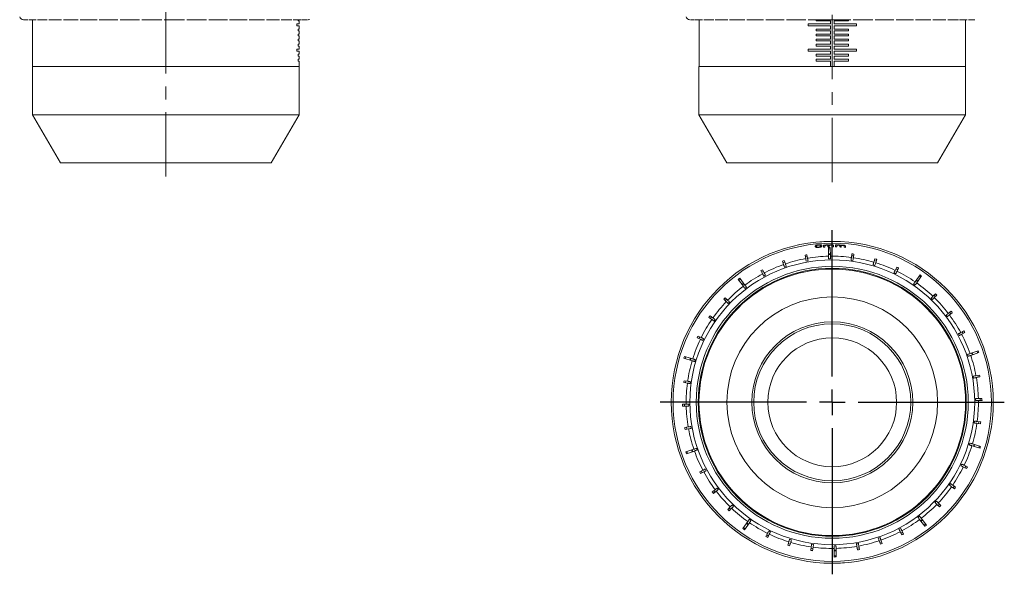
# Model space of a CAD drawing. Header units: inches. Extents: x 0.2 to 15.1, y 0.4 to 10.7.
# Tile 1 of 10: x 2.2 to 9.8, y 0.4 to 4.7. Entities that reach past the tile are written whole.
import ezdxf

# ---------------------------------------------------------------- set-up
doc = ezdxf.new("R2010")
doc.units = ezdxf.units.IN
doc.header["$MEASUREMENT"] = 0
doc.linetypes.add('CENTERX2', pattern=[0.8, 0.5, -0.1, 0.1, -0.1])
doc.layers.add('FORMAT', color=7, linetype='Continuous')

# ---------------------------------------------------------------- blocks, each defined once
blk = doc.blocks.new('SW_CENTERMARKSYMBOL_1')
at = {"layer": 'FORMAT', "color": 0}
for p, q in [((0, 0.2), (0, 1.336)), ((0, 0), (0, 0.1)), ((-0.2, 0), (-1.336, 0)), ((0, 0), (-0.1, 0)), ((0, 0), (0, -0.1)), ((0, 0), (0.1, 0)), ((0.2, 0), (1.336, 0)), ((0, -0.2), (0, -1.336))]:
    blk.add_line(p, q, dxfattribs=at)

msp = doc.modelspace()

# ---------------------------------------------------------------- linework, layer by layer
at = {"color": 7, "linetype": 'Continuous', "lineweight": 15}
for p, q in [((2.2232, 4.6707), (2.2535, 4.6707)), ((2.2619, 4.6707), (2.3175, 4.6707)), ((2.2904, 4.6707), (2.2904, 4.308)), ((2.3268, 4.6707), (2.4038, 4.6707)), ((2.416, 4.6707), (2.5148, 4.6707)), ((2.5291, 4.6707), (2.6445, 4.6707)), ((2.6597, 4.6707), (2.7911, 4.6707)), ((2.8081, 4.6707), (2.9517, 4.6707)), ((2.969, 4.6707), (3.1204, 4.6707)), ((3.1383, 4.6707), (3.2945, 4.6707)), ((3.3127, 4.6707), (3.4692, 4.6707)), ((3.4874, 4.6707), (3.6405, 4.6707)), ((3.6582, 4.6707), (3.8034, 4.6707)), ((3.8201, 4.6707), (3.9552, 4.6707)), ((3.9712, 4.6707), (4.0914, 4.6707)), ((4.1054, 4.6707), (4.2072, 4.6707)), ((4.2205, 4.6707), (4.3038, 4.6707)), ((4.3144, 4.6707), (4.3744, 4.6707)), ((4.3518, 4.6613), (4.3518, 4.6707)), ((4.3816, 4.6707), (4.4204, 4.6707)), ((4.4258, 4.6707), (4.4308, 4.6707)), ((4.4308, 4.6707), (4.431, 4.6707)), ((7.394, 4.6707), (7.394, 4.6707)), ((7.398, 4.6707), (7.4294, 4.6707)), ((7.4365, 4.6707), (7.4916, 4.6707)), ((7.4656, 4.6707), (7.4656, 4.308)), ((7.5024, 4.6707), (7.5801, 4.6707)), ((7.5915, 4.6707), (7.6893, 4.6707)), ((7.7033, 4.6707), (7.82, 4.6707)), ((7.8357, 4.6707), (7.9666, 4.6707)), ((7.9831, 4.6707), (8.1264, 4.6707)), ((8.144, 4.6707), (8.2959, 4.6707)), ((8.3138, 4.6707), (8.479, 4.6707)), ((8.3751, 4.6613), (8.3751, 4.6707)), ((8.479, 4.6707), (8.6445, 4.6707)), ((8.6251, 4.6707), (8.6251, 4.6613)), ((8.6626, 4.6707), (8.8156, 4.6707)), ((8.8332, 4.6707), (8.9784, 4.6707)), ((8.9958, 4.6707), (9.1307, 4.6707)), ((9.1465, 4.6707), (9.2663, 4.6707)), ((9.28, 4.6707), (9.3832, 4.6707)), ((9.3963, 4.6707), (9.4791, 4.6707)), ((9.4893, 4.6707), (9.5487, 4.6707)), ((9.5346, 4.308), (9.5346, 4.6707)), ((9.558, 4.6707), (9.5956, 4.6707)), ((9.6004, 4.6707), (9.6063, 4.6707)), ((4.3423, 4.6373), (4.3593, 4.6373)), ((4.3423, 4.6223), (4.3423, 4.6373)), ((4.3593, 4.6223), (4.3423, 4.6223)), ((4.3593, 4.6613), (4.3518, 4.6613)), ((4.3518, 4.5983), (4.3593, 4.5983)), ((4.3518, 4.5833), (4.3518, 4.5983)), ((4.3593, 4.6373), (4.3593, 4.6613)), ((4.3593, 4.5983), (4.3593, 4.6223)), ((8.3126, 4.6373), (8.4851, 4.6373)), ((8.3126, 4.6223), (8.3126, 4.6373)), ((8.4851, 4.6223), (8.3126, 4.6223)), ((8.4851, 4.6613), (8.3751, 4.6613)), ((8.3751, 4.5833), (8.3751, 4.5983)), ((8.3751, 4.5983), (8.4851, 4.5983)), ((8.4851, 4.6373), (8.4851, 4.6613)), ((8.4851, 4.5983), (8.4851, 4.6223)), ((8.5151, 4.6613), (8.5151, 4.6373)), ((8.6251, 4.6613), (8.5151, 4.6613)), ((8.5151, 4.6373), (8.6876, 4.6373)), ((8.5151, 4.6223), (8.5151, 4.5983)), ((8.6876, 4.6223), (8.5151, 4.6223)), ((8.5151, 4.5983), (8.6251, 4.5983)), ((8.6251, 4.5983), (8.6251, 4.5833)), ((8.6876, 4.6373), (8.6876, 4.6223)), ((4.3593, 4.5833), (4.3518, 4.5833)), ((4.3518, 4.5593), (4.3593, 4.5593)), ((4.3518, 4.5443), (4.3518, 4.5593)), ((4.3593, 4.5443), (4.3518, 4.5443)), ((4.3518, 4.5203), (4.3593, 4.5203)), ((4.3518, 4.5053), (4.3518, 4.5203)), ((4.3593, 4.5593), (4.3593, 4.5833)), ((4.3593, 4.5203), (4.3593, 4.5443)), ((8.4851, 4.5833), (8.3751, 4.5833)), ((8.3751, 4.5443), (8.3751, 4.5593)), ((8.3751, 4.5593), (8.4851, 4.5593)), ((8.4851, 4.5443), (8.3751, 4.5443)), ((8.3751, 4.5203), (8.4851, 4.5203)), ((8.3751, 4.5053), (8.3751, 4.5203)), ((8.4851, 4.5593), (8.4851, 4.5833)), ((8.4851, 4.5203), (8.4851, 4.5443)), ((8.6251, 4.5833), (8.5151, 4.5833)), ((8.5151, 4.5833), (8.5151, 4.5593)), ((8.5151, 4.5593), (8.6251, 4.5593)), ((8.5151, 4.5443), (8.5151, 4.5203)), ((8.6251, 4.5443), (8.5151, 4.5443)), ((8.5151, 4.5203), (8.6251, 4.5203)), ((8.6251, 4.5593), (8.6251, 4.5443)), ((8.6251, 4.5203), (8.6251, 4.5053)), ((4.3423, 4.4423), (4.3593, 4.4423)), ((4.3423, 4.4273), (4.3423, 4.4423)), ((4.3593, 4.5053), (4.3518, 4.5053)), ((4.3518, 4.4813), (4.3593, 4.4813)), ((4.3518, 4.4663), (4.3518, 4.4813)), ((4.3593, 4.4663), (4.3518, 4.4663)), ((4.3593, 4.4813), (4.3593, 4.5053)), ((4.3593, 4.4423), (4.3593, 4.4663)), ((8.3126, 4.4423), (8.4851, 4.4423)), ((8.3126, 4.4273), (8.3126, 4.4423)), ((8.4851, 4.5053), (8.3751, 4.5053)), ((8.3751, 4.4813), (8.4851, 4.4813)), ((8.3751, 4.4663), (8.3751, 4.4813)), ((8.4851, 4.4663), (8.3751, 4.4663)), ((8.4851, 4.4813), (8.4851, 4.5053)), ((8.4851, 4.4423), (8.4851, 4.4663)), ((8.5151, 4.5053), (8.5151, 4.4813)), ((8.6251, 4.5053), (8.5151, 4.5053)), ((8.5151, 4.4813), (8.6251, 4.4813)), ((8.5151, 4.4663), (8.5151, 4.4423)), ((8.6251, 4.4663), (8.5151, 4.4663)), ((8.5151, 4.4423), (8.6876, 4.4423)), ((8.6251, 4.4813), (8.6251, 4.4663)), ((8.6876, 4.4423), (8.6876, 4.4273)), ((4.3593, 4.4273), (4.3423, 4.4273)), ((4.3518, 4.4033), (4.3593, 4.4033)), ((4.3518, 4.3883), (4.3518, 4.4033)), ((4.3593, 4.3883), (4.3518, 4.3883)), ((4.3518, 4.3643), (4.3593, 4.3643)), ((4.3518, 4.3493), (4.3518, 4.3643)), ((4.3593, 4.4033), (4.3593, 4.4273)), ((4.3593, 4.3643), (4.3593, 4.3883)), ((8.4851, 4.4273), (8.3126, 4.4273)), ((8.3751, 4.4033), (8.4851, 4.4033)), ((8.3751, 4.3883), (8.3751, 4.4033)), ((8.4851, 4.3883), (8.3751, 4.3883)), ((8.3751, 4.3643), (8.4851, 4.3643)), ((8.3751, 4.3493), (8.3751, 4.3643)), ((8.4851, 4.4033), (8.4851, 4.4273)), ((8.4851, 4.3643), (8.4851, 4.3883)), ((8.6876, 4.4273), (8.5151, 4.4273)), ((8.5151, 4.4273), (8.5151, 4.4033)), ((8.5151, 4.4033), (8.6251, 4.4033)), ((8.5151, 4.3883), (8.5151, 4.3643)), ((8.6251, 4.3883), (8.5151, 4.3883)), ((8.5151, 4.3643), (8.6251, 4.3643)), ((8.6251, 4.4033), (8.6251, 4.3883)), ((8.6251, 4.3643), (8.6251, 4.3493)), ((2.2899, 4.308), (2.2899, 3.933)), ((2.2899, 4.308), (4.3599, 4.308)), ((4.3593, 4.3493), (4.3518, 4.3493)), ((4.3593, 4.308), (4.3593, 4.3493)), ((4.3599, 3.933), (4.3599, 4.308)), ((7.4651, 4.308), (7.4651, 3.933)), ((7.4651, 4.308), (9.5351, 4.308)), ((8.4851, 4.3493), (8.3751, 4.3493)), ((8.4851, 4.308), (8.4851, 4.3493)), ((8.5151, 4.3493), (8.5151, 4.308)), ((8.6251, 4.3493), (8.5151, 4.3493)), ((9.5351, 3.933), (9.5351, 4.308)), ((2.2899, 3.933), (2.5064, 3.558)), ((2.2899, 3.933), (4.3599, 3.933)), ((4.1434, 3.558), (4.3599, 3.933)), ((7.4651, 3.933), (7.6816, 3.558)), ((7.4651, 3.933), (9.5351, 3.933)), ((9.3186, 3.558), (9.5351, 3.933)), ((4.1434, 3.558), (2.5064, 3.558)), ((9.3186, 3.558), (7.6816, 3.558)), ((8.3786, 2.9019), (8.3784, 2.911)), ((8.3936, 2.9205), (8.3936, 2.9229)), ((8.4196, 2.945), (8.4058, 2.9457)), ((8.4094, 2.9044), (8.4092, 2.9136)), ((8.4318, 2.9199), (8.4321, 2.9047)), ((8.4421, 2.918), (8.4421, 2.9204)), ((8.4422, 2.9131), (8.4421, 2.918)), ((8.4422, 2.9131), (8.4422, 2.913)), ((8.4424, 2.9052), (8.4422, 2.913)), ((8.4588, 2.9188), (8.4588, 2.9213)), ((8.4658, 2.9158), (8.466, 2.9061)), ((8.4746, 2.9063), (8.4744, 2.9189)), ((8.4761, 2.915), (8.4762, 2.9064)), ((8.4921, 2.9195), (8.4921, 2.922)), ((8.4997, 2.916), (8.4999, 2.9066)), ((8.5101, 2.9066), (8.5099, 2.9169)), ((8.5242, 2.9216), (8.5245, 2.9064)), ((8.5346, 2.919), (8.5345, 2.9214)), ((8.5347, 2.914), (8.5346, 2.919)), ((8.5347, 2.914), (8.5347, 2.9139)), ((8.5348, 2.9062), (8.5347, 2.9139)), ((8.5513, 2.9186), (8.5513, 2.9211)), ((8.5583, 2.9151), (8.5585, 2.9054)), ((8.5671, 2.905), (8.5669, 2.9176)), ((8.5687, 2.9049), (8.5686, 2.9135)), ((8.5847, 2.9169), (8.5846, 2.9194)), ((8.5922, 2.9128), (8.5924, 2.9034)), ((8.6027, 2.9027), (8.6025, 2.9131)), ((8.2938, 2.8154), (8.2889, 2.8428)), ((8.3062, 2.8312), (8.2915, 2.8286)), ((8.3037, 2.8454), (8.3086, 2.8181)), ((8.394, 2.9018), (8.394, 2.9042)), ((8.4709, 2.834), (8.4697, 2.9006)), ((8.4848, 2.8912), (8.4699, 2.8909)), ((8.4856, 2.8524), (8.4706, 2.8521)), ((8.4857, 2.8476), (8.4707, 2.8473)), ((8.4847, 2.9009), (8.4859, 2.8342)), ((8.6488, 2.8246), (8.6526, 2.8521)), ((8.6655, 2.8357), (8.6506, 2.8378)), ((8.6675, 2.85), (8.6637, 2.8225)), ((8.1217, 2.7694), (8.1126, 2.7957)), ((8.1315, 2.7869), (8.1174, 2.782)), ((8.1268, 2.8006), (8.1359, 2.7743)), ((8.1286, 2.7494), (8.1428, 2.7543)), ((8.2975, 2.7946), (8.3123, 2.7972)), ((8.4713, 2.8128), (8.4863, 2.8131)), ((8.6459, 2.8036), (8.6608, 2.8015)), ((8.8169, 2.7672), (8.8312, 2.7628)), ((8.823, 2.7874), (8.8311, 2.814)), ((8.8413, 2.7958), (8.8269, 2.8002)), ((8.8455, 2.8097), (8.8374, 2.7831)), ((7.959, 2.697), (7.9459, 2.7216)), ((7.9659, 2.7159), (7.9527, 2.7088)), ((7.9591, 2.7286), (7.9722, 2.7041)), ((7.9689, 2.6783), (7.9822, 2.6854)), ((8.4851, 2.7337), (8.5151, 2.7337)), ((8.4851, 2.7336), (8.4851, 2.7337)), ((8.5151, 2.7337), (8.5151, 2.7336)), ((8.98, 2.7045), (8.9935, 2.6979)), ((8.9893, 2.7235), (9.0014, 2.7485)), ((9.0086, 2.729), (8.9951, 2.7355)), ((9.0149, 2.742), (9.0028, 2.717)), ((9.1435, 2.6344), (9.1816, 2.689)), ((9.1939, 2.6805), (9.1558, 2.6258)), ((9.1884, 2.6726), (9.1761, 2.6811)), ((7.8095, 2.6001), (7.7694, 2.6532)), ((7.7871, 2.6546), (7.7752, 2.6455)), ((7.7813, 2.6623), (7.8215, 2.6091)), ((7.8105, 2.6236), (7.7986, 2.6146)), ((7.8135, 2.6198), (7.8015, 2.6107)), ((9.1314, 2.617), (9.1437, 2.6084)), ((9.1634, 2.6368), (9.1511, 2.6453)), ((9.1662, 2.6407), (9.1539, 2.6493)), ((7.8223, 2.5832), (7.8343, 2.5922)), ((9.2819, 2.5222), (9.3011, 2.5423)), ((9.3019, 2.5214), (9.2911, 2.5318)), ((9.312, 2.5319), (9.2927, 2.5118)), ((7.6771, 2.481), (7.6571, 2.5002)), ((7.6675, 2.5111), (7.6875, 2.4918)), ((7.6779, 2.501), (7.6675, 2.4902)), ((7.6924, 2.4663), (7.7028, 2.4771)), ((9.2672, 2.507), (9.278, 2.4966)), ((7.5507, 2.3708), (7.5735, 2.3549)), ((9.3841, 2.377), (9.3931, 2.3651)), ((9.401, 2.3898), (9.4232, 2.4066)), ((9.4322, 2.3946), (9.41, 2.3779)), ((9.4207, 2.3859), (9.4116, 2.3979)), ((7.5649, 2.3426), (7.5422, 2.3585)), ((7.5626, 2.3625), (7.554, 2.3502)), ((7.5823, 2.3305), (7.5909, 2.3428)), ((9.4792, 2.2304), (9.4863, 2.2172)), ((9.4979, 2.2404), (9.5225, 2.2535)), ((9.5295, 2.2402), (9.505, 2.2272)), ((9.5168, 2.2334), (9.5097, 2.2467)), ((7.4758, 2.1884), (7.4508, 2.2005)), ((7.4574, 2.214), (7.4824, 2.2019)), ((7.4704, 2.2077), (7.4638, 2.1942)), ((7.4949, 2.1791), (7.5014, 2.1926)), ((9.5503, 2.0707), (9.5552, 2.0565)), ((9.5703, 2.0776), (9.6333, 2.0994)), ((9.6382, 2.0853), (9.5752, 2.0635)), ((9.5878, 2.0678), (9.5829, 2.082)), ((9.5924, 2.0694), (9.5875, 2.0836)), ((9.6291, 2.0821), (9.6242, 2.0963)), ((7.4119, 2.0221), (7.3482, 2.0415)), ((7.3525, 2.0558), (7.4163, 2.0365)), ((7.3617, 2.053), (7.3574, 2.0387)), ((7.3989, 2.0418), (7.3945, 2.0274)), ((7.4035, 2.0404), (7.3992, 2.026)), ((7.4322, 2.016), (7.4365, 2.0303)), ((7.3748, 1.8479), (7.3473, 1.8517)), ((7.3493, 1.8666), (7.3769, 1.8628)), ((7.3636, 1.8646), (7.3616, 1.8497)), ((7.3958, 1.845), (7.3978, 1.8599)), ((9.5955, 1.9018), (9.5981, 1.8871)), ((9.6163, 1.9056), (9.6437, 1.9104)), ((9.6463, 1.8957), (9.619, 1.8908)), ((9.6321, 1.8931), (9.6295, 1.9079)), ((7.3373, 1.6845), (7.3651, 1.685)), ((7.3518, 1.6848), (7.3521, 1.6698)), ((7.3866, 1.6704), (7.3863, 1.6854)), ((9.6137, 1.728), (9.614, 1.713)), ((9.6349, 1.7284), (9.6627, 1.7289)), ((9.6629, 1.7139), (9.6351, 1.7134)), ((9.6485, 1.7137), (9.6482, 1.7287)), ((7.3654, 1.67), (7.3376, 1.6695)), ((9.6045, 1.5535), (9.6024, 1.5386)), ((9.6509, 1.5319), (9.6234, 1.5357)), ((9.6255, 1.5505), (9.653, 1.5467)), ((9.6366, 1.5338), (9.6387, 1.5487)), ((7.3539, 1.5028), (7.3813, 1.5077)), ((7.3839, 1.4929), (7.3566, 1.488)), ((7.3682, 1.5053), (7.3708, 1.4906)), ((7.4048, 1.4966), (7.4022, 1.5114)), ((9.5681, 1.3825), (9.5637, 1.3681)), ((7.3621, 1.3132), (7.425, 1.335)), ((7.4299, 1.3208), (7.367, 1.299)), ((7.3712, 1.3163), (7.3761, 1.3022)), ((7.4079, 1.329), (7.4128, 1.3149)), ((7.4124, 1.3306), (7.4173, 1.3165)), ((7.45, 1.3277), (7.4451, 1.3419)), ((9.6477, 1.3426), (9.584, 1.362)), ((9.5883, 1.3763), (9.6521, 1.357)), ((9.5967, 1.3581), (9.6011, 1.3725)), ((9.6014, 1.3567), (9.6057, 1.371)), ((9.6385, 1.3454), (9.6429, 1.3598)), ((7.4707, 1.1582), (7.4953, 1.1713)), ((7.5023, 1.1581), (7.4778, 1.145)), ((7.4835, 1.165), (7.4906, 1.1518)), ((7.521, 1.168), (7.5139, 1.1813)), ((9.5054, 1.2193), (9.4988, 1.2058)), ((9.5429, 1.1844), (9.5179, 1.1966)), ((9.5244, 1.2101), (9.5494, 1.1979)), ((9.5299, 1.1908), (9.5364, 1.2042)), ((7.568, 1.0038), (7.5902, 1.0206)), ((7.5993, 1.0086), (7.5771, 0.9919)), ((7.5796, 1.0126), (7.5886, 1.0006)), ((7.6162, 1.0214), (7.6071, 1.0334)), ((9.4179, 1.068), (9.4093, 1.0557)), ((9.4495, 1.0276), (9.4267, 1.0436)), ((9.4353, 1.0559), (9.4581, 1.0399)), ((9.4377, 1.0359), (9.4462, 1.0482)), ((9.3079, 0.9322), (9.2975, 0.9214)), ((7.6883, 0.8666), (7.7076, 0.8866)), ((7.6983, 0.877), (7.7091, 0.8666)), ((7.7184, 0.8762), (7.6991, 0.8562)), ((7.7331, 0.8915), (7.7223, 0.9019)), ((9.3328, 0.8874), (9.3127, 0.9067)), ((9.3223, 0.8974), (9.3327, 0.9082)), ((9.3231, 0.9175), (9.3432, 0.8982)), ((7.8063, 0.718), (7.8445, 0.7726)), ((7.8689, 0.7814), (7.8566, 0.79)), ((9.1779, 0.8153), (9.166, 0.8062)), ((9.2189, 0.7362), (9.1788, 0.7893)), ((9.1868, 0.7787), (9.1988, 0.7877)), ((9.1897, 0.7748), (9.2017, 0.7839)), ((9.1907, 0.7984), (9.2309, 0.7452)), ((7.8118, 0.7259), (7.8241, 0.7173)), ((7.8568, 0.764), (7.8186, 0.7094)), ((7.8341, 0.7577), (7.8464, 0.7492)), ((7.8368, 0.7617), (7.8491, 0.7531)), ((8.0202, 0.694), (8.0067, 0.7005)), ((9.0313, 0.7201), (9.0181, 0.713)), ((9.0411, 0.6698), (9.0281, 0.6944)), ((9.0343, 0.6826), (9.0476, 0.6897)), ((9.0413, 0.7014), (9.0544, 0.6769)), ((9.2131, 0.7439), (9.2251, 0.7529)), ((7.9853, 0.6565), (7.9975, 0.6815)), ((7.9917, 0.6695), (8.0051, 0.6629)), ((8.011, 0.6749), (7.9988, 0.6499)), ((8.1548, 0.5888), (8.1629, 0.6154)), ((8.1834, 0.6313), (8.169, 0.6356)), ((8.8716, 0.6491), (8.8574, 0.6442)), ((8.8735, 0.5979), (8.8644, 0.6241)), ((8.8687, 0.6115), (8.8829, 0.6164)), ((8.8785, 0.629), (8.8876, 0.6028)), ((8.159, 0.6026), (8.1734, 0.5983)), ((8.1772, 0.611), (8.1691, 0.5844)), ((8.3328, 0.5484), (8.3366, 0.576)), ((8.3347, 0.5627), (8.3496, 0.5607)), ((8.3544, 0.5949), (8.3395, 0.5969)), ((8.3514, 0.5739), (8.3476, 0.5464)), ((8.5289, 0.5857), (8.5139, 0.5854)), ((8.5156, 0.4976), (8.5143, 0.5642)), ((8.5146, 0.5509), (8.5296, 0.5512)), ((8.5147, 0.546), (8.5297, 0.5463)), ((8.5293, 0.5645), (8.5306, 0.4979)), ((8.7027, 0.6039), (8.688, 0.6013)), ((8.6966, 0.553), (8.6917, 0.5804)), ((8.694, 0.5673), (8.7088, 0.5699)), ((8.7065, 0.583), (8.7113, 0.5557)), ((8.5154, 0.5072), (8.5304, 0.5075)), ((8.5806, 0.4534), (8.5945, 0.4528))]:
    msp.add_line(p, q, dxfattribs=at)
at = {"color": 7, "linetype": 'Continuous', "lineweight": 15, "flags": 128}
msp.add_lwpolyline([(4.431, 4.6707), (4.4359, 4.6711), (4.4407, 4.6723)], dxfattribs=at)
at = {"color": 7, "linetype": 'Continuous', "lineweight": 15}
for radius in [1.25, 1.236, 1.1061, 1.056, 1.041, 1.035, 0.8185, 0.625, 0.61, 0.5]:
    msp.add_circle((8.5001, 1.6992), radius, dxfattribs=at)
for centre, radius, start, end in [((2.2188, 4.7007), 0.03, 195, 270), ((7.394, 4.7007), 0.03, 195, 270), ((8.5001, 1.6992), 1.1351, 91.47325, 99.71611), ((8.5001, 1.6992), 1.1351, 82.47325, 90.71611), ((8.5001, 1.6992), 1.1351, 109.47325, 117.71611), ((8.5001, 1.6992), 1.1351, 100.47325, 108.71611), ((8.5001, 1.6992), 1.1351, 73.47325, 81.71611), ((8.5001, 1.6992), 1.1351, 64.47325, 72.71611), ((8.5001, 1.6992), 1.1351, 118.47325, 126.71611), ((8.5001, 1.6992), 1.1351, 55.47325, 63.71611), ((8.5001, 1.6992), 1.1351, 127.47325, 135.71611), ((8.5001, 1.6992), 1.1351, 46.47325, 54.71611), ((8.5001, 1.6992), 1.1351, 136.47325, 144.71611), ((8.5001, 1.6992), 1.1351, 37.47325, 45.71611), ((8.5001, 1.6992), 1.1351, 28.47325, 36.71611), ((8.5001, 1.6992), 1.1351, 145.47325, 153.71611), ((8.5001, 1.6992), 1.1351, 19.47325, 27.71611), ((8.5001, 1.6992), 1.1351, 154.47325, 162.71611), ((8.5001, 1.6992), 1.1351, 163.47325, 171.71611), ((8.5001, 1.6992), 1.1351, 10.47325, 18.71611), ((8.5001, 1.6992), 1.1351, 172.47325, 180.71611), ((8.5001, 1.6992), 1.1351, 1.47325, 9.71611), ((8.5001, 1.6992), 1.1351, 352.47325, 0.71611), ((8.5001, 1.6992), 1.1351, 181.47325, 189.71611), ((8.5001, 1.6992), 1.1351, 343.47325, 351.71611), ((8.5001, 1.6992), 1.1351, 190.47325, 198.71611), ((8.5001, 1.6992), 1.1351, 199.47325, 207.71611), ((8.5001, 1.6992), 1.1351, 334.47325, 342.71611), ((8.5001, 1.6992), 1.1351, 208.47325, 216.71611), ((8.5001, 1.6992), 1.1351, 325.47325, 333.71611), ((8.5001, 1.6992), 1.1351, 217.47325, 225.71611), ((8.5001, 1.6992), 1.1351, 316.47325, 324.71611), ((8.5001, 1.6992), 1.1351, 226.47325, 234.71611), ((8.5001, 1.6992), 1.1351, 307.47325, 315.71611), ((8.5001, 1.6992), 1.1351, 298.47325, 306.71611), ((8.5001, 1.6992), 1.1351, 235.47325, 243.71611), ((8.5001, 1.6992), 1.1351, 289.47325, 297.71611), ((8.5001, 1.6992), 1.1351, 244.47325, 252.71611), ((8.5001, 1.6992), 1.1351, 280.47325, 288.71611), ((8.5001, 1.6992), 1.1351, 253.47325, 261.71611), ((8.5001, 1.6992), 1.1351, 262.47325, 270.71611), ((8.5001, 1.6992), 1.1351, 271.47325, 279.71611)]:
    msp.add_arc(centre, radius, start, end, dxfattribs=at)
for centre, major_axis, start_param, end_param in [((8.5019, 1.6047), (-0.0252, 1.3168), 0.02643, 0.034254), ((8.5019, 1.6059), (-0.0249, 1.3005), 0.000629, 0.008547), ((8.5019, 1.6059), (-0.0249, 1.3005), 6.257681, 6.265601), ((8.5019, 1.6047), (-0.0252, 1.3168), 6.239218, 6.247044), ((8.5019, 1.6059), (-0.0249, 1.3005), 6.238665, 6.24659), ((8.5159, 1.6107), (-0.2196, 1.2335), 6.277183, 6.289187), ((8.5019, 1.6059), (-0.0249, 1.3005), 0.026762, 0.034684), ((8.5019, 1.6063), (-0.0247, 1.2945), 6.277377, 6.288993), ((8.5019, 1.6059), (-0.0249, 1.3005), 6.212491, 6.220427), ((8.5019, 1.6059), (-0.0249, 1.3005), 6.186268, 6.194221), ((8.4878, 1.6101), (0.1723, 1.241), 6.277183, 6.289187), ((8.5296, 1.6142), (-0.4098, 1.1839), 6.277183, 6.289187), ((8.474, 1.6132), (0.3643, 1.1987), 6.277183, 6.289187), ((8.5425, 1.6199), (-0.59, 1.1052), 6.277183, 6.289187), ((8.4608, 1.6183), (0.5474, 1.127), 6.277183, 6.289187), ((8.4469, 1.623), (0.7408, 1.0618), 6.277377, 6.288993), ((8.5562, 1.6251), (-0.7809, 1.0327), 6.277377, 6.288993), ((8.4377, 1.6344), (0.8688, 0.9027), 6.277183, 6.289187), ((8.5649, 1.6368), (0.9027, -0.8688), 3.135591, 3.147594), ((8.5739, 1.6478), (1.0275, -0.7169), 3.135591, 3.147594), ((8.4284, 1.645), (0.9993, 0.7556), 6.277183, 6.289187), ((8.4208, 1.6569), (1.1052, 0.59), 6.277183, 6.289187), ((8.581, 1.6599), (1.127, -0.5474), 3.135591, 3.147594), ((8.4123, 1.6688), (1.2235, 0.4235), 6.277377, 6.288993), ((8.5891, 1.6722), (1.2387, -0.3765), 3.135785, 3.147401), ((8.5892, 1.6869), (1.241, -0.1723), 3.135591, 3.147594), ((8.4116, 1.6835), (1.2335, 0.2196), 6.277183, 6.289187), ((8.5901, 1.7009), (1.2526, 0.0239), 3.135591, 3.147594), ((8.4102, 1.6975), (1.2526, 0.0239), 6.277183, 6.289187), ((8.411, 1.7116), (1.241, -0.1723), 6.277183, 6.289187), ((8.5887, 1.715), (1.2335, 0.2196), 3.135591, 3.147594), ((8.588, 1.7296), (1.2235, 0.4235), 3.135785, 3.147401), ((8.4112, 1.7263), (1.2387, -0.3765), 6.277377, 6.288993), ((8.5795, 1.7416), (1.1052, 0.59), 3.135591, 3.147594), ((8.4192, 1.7385), (1.127, -0.5474), 6.277183, 6.289187), ((8.5719, 1.7535), (0.9993, 0.7556), 3.135591, 3.147594), ((8.4264, 1.7507), (1.0275, -0.7169), 6.277183, 6.289187), ((8.5625, 1.764), (0.8688, 0.9027), 3.135591, 3.147594), ((8.4353, 1.7616), (0.9027, -0.8688), 6.277183, 6.289187), ((8.5533, 1.7755), (0.7408, 1.0618), 3.135785, 3.147401), ((8.4441, 1.7734), (-0.7809, 1.0327), 3.135785, 3.147401), ((8.5394, 1.7801), (0.5474, 1.127), 3.135591, 3.147594), ((8.4578, 1.7786), (-0.59, 1.1052), 3.135591, 3.147594), ((8.5263, 1.7853), (0.3643, 1.1987), 3.135591, 3.147594), ((8.5125, 1.7883), (0.1723, 1.241), 3.135591, 3.147594), ((8.4844, 1.7878), (-0.2196, 1.2335), 3.135591, 3.147594), ((8.4707, 1.7842), (-0.4098, 1.1839), 3.135591, 3.147594), ((8.4983, 1.7922), (-0.0247, 1.2945), 3.135785, 3.147401)]:
    msp.add_ellipse(centre, major_axis=major_axis, ratio=0.997419, start_param=start_param, end_param=end_param, dxfattribs=at)
for points, knots in [([(8.3936, 2.9229), (8.3902, 2.9225), (8.3845, 2.9219), (8.3778, 2.9201), (8.3727, 2.9179), (8.3686, 2.9144), (8.3683, 2.9117), (8.3682, 2.91)], [0, 0, 0, 0, 0.1872575, 0.3117892, 0.4361473, 0.6479879, 1, 1, 1, 1]), ([(8.3682, 2.91), (8.3682, 2.9092), (8.3684, 2.9078), (8.3698, 2.9052), (8.3723, 2.9033), (8.3755, 2.9024), (8.3761, 2.9022)], [0, 0, 0, 0, 0.251287, 0.502897, 0.906404, 1, 1, 1, 1]), ([(8.3784, 2.911), (8.3784, 2.9116), (8.3785, 2.9127), (8.3792, 2.9149), (8.3803, 2.9167), (8.3825, 2.9179), (8.3829, 2.9181)], [0, 0, 0, 0, 0.251312, 0.502805, 0.910506, 1, 1, 1, 1]), ([(8.394, 2.9042), (8.3925, 2.9042), (8.3894, 2.904), (8.3853, 2.9043), (8.3815, 2.9051), (8.3787, 2.9074), (8.3785, 2.9095), (8.3784, 2.911)], [0, 0, 0, 0, 0.115172, 0.231266, 0.371208, 0.548873, 1, 1, 1, 1]), ([(8.3829, 2.9181), (8.3836, 2.9184), (8.3852, 2.9191), (8.3886, 2.9199), (8.3916, 2.9203), (8.3933, 2.9205), (8.3935, 2.9205)], [0, 0, 0, 0, 0.251748, 0.603808, 0.939974, 1, 1, 1, 1]), ([(8.3935, 2.9205), (8.3951, 2.9206), (8.3982, 2.9208), (8.4024, 2.9204), (8.4061, 2.9195), (8.4089, 2.9172), (8.4091, 2.9151), (8.4092, 2.9136)], [0, 0, 0, 0, 0.117803, 0.236621, 0.374631, 0.555059, 1, 1, 1, 1]), ([(8.4195, 2.9142), (8.4194, 2.9154), (8.4192, 2.9178), (8.416, 2.9205), (8.4114, 2.9224), (8.4051, 2.9232), (8.3988, 2.9233), (8.3949, 2.923), (8.3936, 2.9229)], [0, 0, 0, 0, 0.251878, 0.505823, 0.643422, 0.782894, 0.928049, 1, 1, 1, 1]), ([(8.394, 2.9018), (8.3974, 2.9022), (8.403, 2.9028), (8.4097, 2.9044), (8.4147, 2.9064), (8.419, 2.9098), (8.4193, 2.9125), (8.4195, 2.9142)], [0, 0, 0, 0, 0.186087, 0.308347, 0.430352, 0.633476, 1, 1, 1, 1]), ([(8.4092, 2.9136), (8.4092, 2.9127), (8.4091, 2.911), (8.4081, 2.9088), (8.4057, 2.9069), (8.4019, 2.9055), (8.3977, 2.9046), (8.3952, 2.9044), (8.394, 2.9042)], [0, 0, 0, 0, 0.251647, 0.491433, 0.645668, 0.801777, 0.907371, 1, 1, 1, 1]), ([(8.4588, 2.9213), (8.457, 2.9212), (8.4536, 2.9211), (8.4486, 2.9202), (8.4447, 2.9192), (8.4429, 2.9184), (8.4421, 2.918)], [0, 0, 0, 0, 0.2528523, 0.507579, 0.792091, 1, 1, 1, 1]), ([(8.4422, 2.913), (8.4423, 2.9136), (8.4423, 2.9148), (8.4437, 2.9164), (8.4468, 2.9177), (8.4504, 2.9184), (8.4536, 2.9187), (8.4554, 2.9188), (8.4559, 2.9188)], [0, 0, 0, 0, 0.25264, 0.507648, 0.653675, 0.799914, 0.951664, 1, 1, 1, 1]), ([(8.4559, 2.9188), (8.4574, 2.9189), (8.4597, 2.9189), (8.4624, 2.9186), (8.4642, 2.918), (8.4656, 2.9171), (8.4657, 2.9163), (8.4658, 2.9158)], [0, 0, 0, 0, 0.237337, 0.368029, 0.49874, 0.703433, 1, 1, 1, 1]), ([(8.4744, 2.9189), (8.4737, 2.9194), (8.4723, 2.9202), (8.4683, 2.921), (8.4638, 2.9214), (8.4605, 2.9214), (8.4588, 2.9213)], [0, 0, 0, 0, 0.28349, 0.518028, 0.752781, 1, 1, 1, 1]), ([(8.4921, 2.922), (8.4903, 2.9219), (8.4866, 2.9218), (8.4808, 2.921), (8.4769, 2.92), (8.475, 2.9192), (8.4744, 2.9189)], [0, 0, 0, 0, 0.252932, 0.507713, 0.860563, 1, 1, 1, 1]), ([(8.4769, 2.9169), (8.4766, 2.9165), (8.4761, 2.9159), (8.4761, 2.9153), (8.4761, 2.915)], [0, 0, 0, 0, 0.559798, 1, 1, 1, 1]), ([(8.4769, 2.9169), (8.4769, 2.9169), (8.4774, 2.9174), (8.4788, 2.9182), (8.482, 2.919), (8.4857, 2.9195), (8.4884, 2.9195), (8.4897, 2.9196)], [0, 0, 0, 0, 0.052517, 0.29815, 0.545325, 0.78444, 1, 1, 1, 1]), ([(8.4897, 2.9196), (8.4911, 2.9196), (8.4937, 2.9195), (8.4966, 2.919), (8.4983, 2.9185), (8.4996, 2.9174), (8.4997, 2.9166), (8.4997, 2.916)], [0, 0, 0, 0, 0.220271, 0.37728, 0.508585, 0.639524, 1, 1, 1, 1]), ([(8.5099, 2.9169), (8.5098, 2.9177), (8.5095, 2.9189), (8.5069, 2.9204), (8.5034, 2.9213), (8.4982, 2.9219), (8.4944, 2.922), (8.4921, 2.922)], [0, 0, 0, 0, 0.281401, 0.449676, 0.619124, 0.775525, 1, 1, 1, 1]), ([(8.5513, 2.9211), (8.5495, 2.9211), (8.546, 2.9212), (8.5411, 2.9207), (8.5372, 2.92), (8.5353, 2.9193), (8.5346, 2.919)], [0, 0, 0, 0, 0.252637, 0.507148, 0.79179, 1, 1, 1, 1]), ([(8.5347, 2.9139), (8.5347, 2.9145), (8.5348, 2.9157), (8.5362, 2.9173), (8.5393, 2.9183), (8.5429, 2.9188), (8.546, 2.9189), (8.5479, 2.9188), (8.5483, 2.9188)], [0, 0, 0, 0, 0.252535, 0.50744, 0.653422, 0.799614, 0.95141, 1, 1, 1, 1]), ([(8.5483, 2.9188), (8.5498, 2.9187), (8.5522, 2.9186), (8.5549, 2.9181), (8.5567, 2.9174), (8.5581, 2.9163), (8.5582, 2.9155), (8.5583, 2.9151)], [0, 0, 0, 0, 0.238041, 0.36888, 0.499736, 0.704491, 1, 1, 1, 1]), ([(8.5669, 2.9176), (8.5661, 2.9181), (8.5648, 2.919), (8.5608, 2.9201), (8.5563, 2.9208), (8.553, 2.921), (8.5513, 2.9211)], [0, 0, 0, 0, 0.283107, 0.517828, 0.752755, 1, 1, 1, 1]), ([(8.5846, 2.9194), (8.5828, 2.9195), (8.5791, 2.9197), (8.5734, 2.9193), (8.5694, 2.9185), (8.5675, 2.9178), (8.5669, 2.9176)], [0, 0, 0, 0, 0.252376, 0.506589, 0.858734, 1, 1, 1, 1]), ([(8.5686, 2.9135), (8.5687, 2.9142), (8.5689, 2.9153), (8.5713, 2.9165), (8.5745, 2.9171), (8.5783, 2.9173), (8.5809, 2.9172), (8.5822, 2.9172)], [0, 0, 0, 0, 0.326961, 0.501166, 0.676454, 0.846223, 1, 1, 1, 1]), ([(8.5822, 2.9172), (8.5837, 2.917), (8.5862, 2.9168), (8.5891, 2.9161), (8.5909, 2.9154), (8.5922, 2.9143), (8.5922, 2.9135), (8.5922, 2.9128)], [0, 0, 0, 0, 0.219902, 0.377252, 0.508492, 0.63939, 1, 1, 1, 1]), ([(8.6025, 2.9131), (8.6023, 2.9138), (8.6021, 2.915), (8.5995, 2.9167), (8.5959, 2.9179), (8.5908, 2.9189), (8.5869, 2.9192), (8.5846, 2.9194)], [0, 0, 0, 0, 0.280886, 0.44912, 0.618511, 0.774994, 1, 1, 1, 1]), ([(8.3761, 2.9022), (8.3773, 2.902), (8.3801, 2.9015), (8.3863, 2.9013), (8.3913, 2.9017), (8.394, 2.9018)], [0, 0, 0, 0, 0.252202, 0.596271, 1, 1, 1, 1]), ([(8.4713, 2.8128), (8.4713, 2.8155), (8.4712, 2.8213), (8.471, 2.8286), (8.471, 2.8325), (8.4709, 2.8337), (8.4709, 2.834)], [0, 0, 0, 0, 0.2718, 0.594021, 0.916233, 1, 1, 1, 1]), ([(8.4859, 2.8342), (8.4859, 2.834), (8.486, 2.8328), (8.486, 2.8289), (8.4862, 2.8216), (8.4863, 2.8157), (8.4863, 2.8131)], [0, 0, 0, 0, 0.083767, 0.40598, 0.7282, 1, 1, 1, 1]), ([(8.1286, 2.7494), (8.1276, 2.7523), (8.1256, 2.7583), (8.1232, 2.7652), (8.1221, 2.7683), (8.1218, 2.7693), (8.1217, 2.7694)], [0, 0, 0, 0, 0.316998, 0.639385, 0.961764, 1, 1, 1, 1]), ([(8.1359, 2.7743), (8.1363, 2.7732), (8.1371, 2.7709), (8.1395, 2.764), (8.1415, 2.758), (8.1427, 2.7546), (8.1428, 2.7543)], [0, 0, 0, 0, 0.322142, 0.644538, 0.966938, 1, 1, 1, 1]), ([(8.2975, 2.7946), (8.297, 2.7976), (8.2959, 2.8038), (8.2946, 2.811), (8.294, 2.8143), (8.2938, 2.8153), (8.2938, 2.8154)], [0, 0, 0, 0, 0.317009, 0.639395, 0.961774, 1, 1, 1, 1]), ([(8.3086, 2.8181), (8.3088, 2.8169), (8.3092, 2.8145), (8.3105, 2.8073), (8.3116, 2.801), (8.3122, 2.7975), (8.3123, 2.7972)], [0, 0, 0, 0, 0.322141, 0.644536, 0.966936, 1, 1, 1, 1]), ([(8.6459, 2.8036), (8.6463, 2.8067), (8.6472, 2.8129), (8.6482, 2.8201), (8.6487, 2.8234), (8.6488, 2.8245), (8.6488, 2.8246)], [0, 0, 0, 0, 0.317009, 0.639395, 0.961774, 1, 1, 1, 1]), ([(8.6637, 2.8225), (8.6635, 2.8213), (8.6632, 2.819), (8.6622, 2.8117), (8.6613, 2.8054), (8.6608, 2.8018), (8.6608, 2.8015)], [0, 0, 0, 0, 0.3221411, 0.6445364, 0.966938, 1, 1, 1, 1]), ([(8.8169, 2.7672), (8.8178, 2.7702), (8.8196, 2.7762), (8.8217, 2.7832), (8.8227, 2.7864), (8.823, 2.7873), (8.823, 2.7874)], [0, 0, 0, 0, 0.316997, 0.639384, 0.961764, 1, 1, 1, 1]), ([(8.8374, 2.7831), (8.837, 2.7819), (8.8363, 2.7797), (8.8342, 2.7727), (8.8323, 2.7665), (8.8313, 2.7631), (8.8312, 2.7628)], [0, 0, 0, 0, 0.322141, 0.644537, 0.966937, 1, 1, 1, 1]), ([(7.9689, 2.6783), (7.9675, 2.6811), (7.9645, 2.6866), (7.9611, 2.6931), (7.9595, 2.696), (7.959, 2.6969), (7.959, 2.697)], [0, 0, 0, 0, 0.31698, 0.639366, 0.961744, 1, 1, 1, 1]), ([(7.9722, 2.7041), (7.9728, 2.703), (7.9739, 2.7009), (7.9773, 2.6945), (7.9803, 2.6888), (7.982, 2.6857), (7.9822, 2.6854)], [0, 0, 0, 0, 0.32214, 0.644538, 0.966937, 1, 1, 1, 1]), ([(8.98, 2.7045), (8.9814, 2.7073), (8.9841, 2.7129), (8.9873, 2.7195), (8.9888, 2.7225), (8.9892, 2.7234), (8.9893, 2.7235)], [0, 0, 0, 0, 0.31698, 0.639367, 0.961745, 1, 1, 1, 1]), ([(9.0028, 2.717), (9.0023, 2.7159), (9.0012, 2.7138), (8.998, 2.7072), (8.9952, 2.7014), (8.9937, 2.6982), (8.9935, 2.6979)], [0, 0, 0, 0, 0.322141, 0.644536, 0.966937, 1, 1, 1, 1]), ([(7.8223, 2.5832), (7.8214, 2.5843), (7.8186, 2.588), (7.8144, 2.5936), (7.811, 2.5981), (7.81, 2.5995), (7.8095, 2.6001)], [0, 0, 0, 0, 0.144673, 0.466773, 0.788867, 1, 1, 1, 1]), ([(7.8215, 2.6091), (7.8222, 2.6082), (7.8237, 2.6063), (7.8281, 2.6005), (7.8319, 2.5953), (7.8341, 2.5925), (7.8343, 2.5922)], [0, 0, 0, 0, 0.32214, 0.644537, 0.966937, 1, 1, 1, 1]), ([(9.1314, 2.617), (9.1322, 2.6182), (9.1349, 2.622), (9.1388, 2.6277), (9.1421, 2.6323), (9.1431, 2.6338), (9.1435, 2.6344)], [0, 0, 0, 0, 0.144673, 0.466773, 0.788867, 1, 1, 1, 1]), ([(9.1558, 2.6258), (9.1551, 2.6248), (9.1538, 2.6229), (9.1496, 2.6169), (9.1459, 2.6116), (9.1439, 2.6087), (9.1437, 2.6084)], [0, 0, 0, 0, 0.322141, 0.644537, 0.966936, 1, 1, 1, 1]), ([(7.6924, 2.4663), (7.6901, 2.4684), (7.6856, 2.4728), (7.6803, 2.4779), (7.6779, 2.4802), (7.6772, 2.4809), (7.6771, 2.481)], [0, 0, 0, 0, 0.316906, 0.639291, 0.961671, 1, 1, 1, 1]), ([(7.6875, 2.4918), (7.6884, 2.491), (7.6901, 2.4893), (7.6954, 2.4842), (7.7, 2.4798), (7.7025, 2.4773), (7.7028, 2.4771)], [0, 0, 0, 0, 0.322141, 0.644537, 0.966937, 1, 1, 1, 1]), ([(9.2672, 2.507), (9.2693, 2.5092), (9.2737, 2.5138), (9.2788, 2.519), (9.2811, 2.5214), (9.2818, 2.5222), (9.2819, 2.5222)], [0, 0, 0, 0, 0.316906, 0.639291, 0.961671, 1, 1, 1, 1]), ([(9.2927, 2.5118), (9.2919, 2.511), (9.2902, 2.5093), (9.2851, 2.504), (9.2807, 2.4994), (9.2782, 2.4968), (9.278, 2.4966)], [0, 0, 0, 0, 0.322141, 0.644537, 0.966937, 1, 1, 1, 1]), ([(9.3841, 2.377), (9.3866, 2.3789), (9.3916, 2.3827), (9.3974, 2.3871), (9.4001, 2.3891), (9.4009, 2.3898), (9.401, 2.3898)], [0, 0, 0, 0, 0.316954, 0.639338, 0.961715, 1, 1, 1, 1]), ([(9.41, 2.3779), (9.4091, 2.3771), (9.4072, 2.3757), (9.4014, 2.3713), (9.3962, 2.3674), (9.3934, 2.3653), (9.3931, 2.3651)], [0, 0, 0, 0, 0.32214, 0.644537, 0.966937, 1, 1, 1, 1]), ([(7.5823, 2.3305), (7.5798, 2.3323), (7.5746, 2.3359), (7.5686, 2.34), (7.5659, 2.342), (7.565, 2.3425), (7.5649, 2.3426)], [0, 0, 0, 0, 0.316952, 0.639337, 0.961715, 1, 1, 1, 1]), ([(7.5735, 2.3549), (7.5745, 2.3542), (7.5765, 2.3529), (7.5825, 2.3487), (7.5877, 2.345), (7.5906, 2.343), (7.5909, 2.3428)], [0, 0, 0, 0, 0.322141, 0.644537, 0.966936, 1, 1, 1, 1]), ([(9.4792, 2.2304), (9.482, 2.2319), (9.4875, 2.2348), (9.494, 2.2383), (9.4969, 2.2399), (9.4978, 2.2403), (9.4979, 2.2404)], [0, 0, 0, 0, 0.31698, 0.639366, 0.961744, 1, 1, 1, 1]), ([(9.505, 2.2272), (9.5039, 2.2266), (9.5018, 2.2255), (9.4954, 2.222), (9.4897, 2.219), (9.4866, 2.2173), (9.4863, 2.2172)], [0, 0, 0, 0, 0.32214, 0.644538, 0.966937, 1, 1, 1, 1]), ([(7.4949, 2.1791), (7.4921, 2.1805), (7.4864, 2.1832), (7.4798, 2.1864), (7.4768, 2.1879), (7.4759, 2.1883), (7.4758, 2.1884)], [0, 0, 0, 0, 0.31698, 0.639367, 0.961745, 1, 1, 1, 1]), ([(7.4824, 2.2019), (7.4834, 2.2014), (7.4856, 2.2003), (7.4922, 2.1971), (7.4979, 2.1943), (7.5011, 2.1928), (7.5014, 2.1926)], [0, 0, 0, 0, 0.322141, 0.644536, 0.966937, 1, 1, 1, 1]), ([(9.5503, 2.0707), (9.5516, 2.0712), (9.556, 2.0727), (9.5626, 2.075), (9.5679, 2.0768), (9.5696, 2.0774), (9.5703, 2.0776)], [0, 0, 0, 0, 0.144721, 0.46682, 0.788915, 1, 1, 1, 1]), ([(7.4322, 2.016), (7.4308, 2.0164), (7.4264, 2.0177), (7.4197, 2.0198), (7.4143, 2.0214), (7.4126, 2.0219), (7.4119, 2.0221)], [0, 0, 0, 0, 0.14472, 0.466819, 0.788915, 1, 1, 1, 1]), ([(7.4163, 2.0365), (7.4174, 2.0361), (7.4197, 2.0354), (7.4267, 2.0333), (7.4328, 2.0314), (7.4362, 2.0304), (7.4365, 2.0303)], [0, 0, 0, 0, 0.322141, 0.644537, 0.966937, 1, 1, 1, 1]), ([(9.5752, 2.0635), (9.5741, 2.0631), (9.5718, 2.0623), (9.5649, 2.0599), (9.5589, 2.0578), (9.5555, 2.0566), (9.5552, 2.0565)], [0, 0, 0, 0, 0.322142, 0.644538, 0.966938, 1, 1, 1, 1]), ([(7.3958, 1.845), (7.3927, 1.8454), (7.3865, 1.8463), (7.3792, 1.8473), (7.3759, 1.8478), (7.3749, 1.8479), (7.3748, 1.8479)], [0, 0, 0, 0, 0.317009, 0.639395, 0.961774, 1, 1, 1, 1]), ([(7.3769, 1.8628), (7.378, 1.8626), (7.3804, 1.8623), (7.3876, 1.8613), (7.394, 1.8604), (7.3975, 1.8599), (7.3978, 1.8599)], [0, 0, 0, 0, 0.3221411, 0.6445364, 0.966938, 1, 1, 1, 1]), ([(9.5955, 1.9018), (9.5985, 1.9024), (9.6047, 1.9035), (9.6119, 1.9048), (9.6152, 1.9054), (9.6162, 1.9055), (9.6163, 1.9056)], [0, 0, 0, 0, 0.317009, 0.639395, 0.961774, 1, 1, 1, 1]), ([(9.619, 1.8908), (9.6178, 1.8906), (9.6154, 1.8902), (9.6082, 1.8889), (9.6019, 1.8878), (9.5984, 1.8871), (9.5981, 1.8871)], [0, 0, 0, 0, 0.322141, 0.644536, 0.966936, 1, 1, 1, 1]), ([(7.3651, 1.685), (7.3656, 1.685), (7.3672, 1.6851), (7.3722, 1.6852), (7.3793, 1.6853), (7.3844, 1.6854), (7.3863, 1.6854)], [0, 0, 0, 0, 0.166098, 0.488173, 0.810253, 1, 1, 1, 1]), ([(9.6137, 1.728), (9.615, 1.728), (9.6195, 1.7281), (9.6264, 1.7282), (9.6322, 1.7284), (9.6341, 1.7284), (9.6349, 1.7284)], [0, 0, 0, 0, 0.131317, 0.453437, 0.775546, 1, 1, 1, 1]), ([(9.6351, 1.7134), (9.6344, 1.7134), (9.6325, 1.7134), (9.6267, 1.7133), (9.6198, 1.7131), (9.6153, 1.713), (9.614, 1.713)], [0, 0, 0, 0, 0.2244536, 0.5465635, 0.8686828, 1, 1, 1, 1]), ([(7.3866, 1.6704), (7.3847, 1.6704), (7.3796, 1.6703), (7.3725, 1.6702), (7.3675, 1.6701), (7.3659, 1.6701), (7.3654, 1.67)], [0, 0, 0, 0, 0.189747, 0.511827, 0.833902, 1, 1, 1, 1]), ([(9.6234, 1.5357), (9.6222, 1.5358), (9.6199, 1.5362), (9.6126, 1.5372), (9.6063, 1.5381), (9.6027, 1.5385), (9.6024, 1.5386)], [0, 0, 0, 0, 0.3221411, 0.6445364, 0.966938, 1, 1, 1, 1]), ([(9.6045, 1.5535), (9.6076, 1.553), (9.6138, 1.5522), (9.621, 1.5512), (9.6243, 1.5507), (9.6254, 1.5506), (9.6255, 1.5505)], [0, 0, 0, 0, 0.317009, 0.639395, 0.961774, 1, 1, 1, 1]), ([(7.3813, 1.5077), (7.3825, 1.5079), (7.3848, 1.5083), (7.392, 1.5096), (7.3983, 1.5107), (7.4018, 1.5113), (7.4022, 1.5114)], [0, 0, 0, 0, 0.322141, 0.644536, 0.966936, 1, 1, 1, 1]), ([(7.4048, 1.4966), (7.4017, 1.4961), (7.3955, 1.495), (7.3883, 1.4937), (7.385, 1.4931), (7.384, 1.4929), (7.3839, 1.4929)], [0, 0, 0, 0, 0.317009, 0.639395, 0.961774, 1, 1, 1, 1]), ([(9.5681, 1.3825), (9.5695, 1.3821), (9.5739, 1.3807), (9.5805, 1.3787), (9.5859, 1.3771), (9.5877, 1.3765), (9.5883, 1.3763)], [0, 0, 0, 0, 0.14472, 0.466819, 0.788915, 1, 1, 1, 1]), ([(7.425, 1.335), (7.4262, 1.3354), (7.4284, 1.3362), (7.4353, 1.3386), (7.4414, 1.3406), (7.4447, 1.3418), (7.4451, 1.3419)], [0, 0, 0, 0, 0.322142, 0.644538, 0.966938, 1, 1, 1, 1]), ([(7.45, 1.3277), (7.4486, 1.3273), (7.4442, 1.3258), (7.4376, 1.3235), (7.4323, 1.3216), (7.4306, 1.321), (7.4299, 1.3208)], [0, 0, 0, 0, 0.144721, 0.46682, 0.788915, 1, 1, 1, 1]), ([(9.584, 1.362), (9.5828, 1.3623), (9.5806, 1.363), (9.5736, 1.3651), (9.5674, 1.367), (9.564, 1.368), (9.5637, 1.3681)], [0, 0, 0, 0, 0.322141, 0.644537, 0.966937, 1, 1, 1, 1]), ([(7.4953, 1.1713), (7.4963, 1.1719), (7.4984, 1.173), (7.5049, 1.1764), (7.5105, 1.1794), (7.5136, 1.1811), (7.5139, 1.1813)], [0, 0, 0, 0, 0.32214, 0.644538, 0.966937, 1, 1, 1, 1]), ([(7.521, 1.168), (7.5183, 1.1666), (7.5127, 1.1636), (7.5062, 1.1602), (7.5033, 1.1586), (7.5024, 1.1581), (7.5023, 1.1581)], [0, 0, 0, 0, 0.31698, 0.639366, 0.961744, 1, 1, 1, 1]), ([(9.5179, 1.1966), (9.5168, 1.1971), (9.5147, 1.1981), (9.5081, 1.2013), (9.5023, 1.2041), (9.4991, 1.2057), (9.4988, 1.2058)], [0, 0, 0, 0, 0.322141, 0.644536, 0.966937, 1, 1, 1, 1]), ([(9.5054, 1.2193), (9.5082, 1.218), (9.5138, 1.2152), (9.5204, 1.212), (9.5234, 1.2106), (9.5243, 1.2101), (9.5244, 1.2101)], [0, 0, 0, 0, 0.31698, 0.639367, 0.961745, 1, 1, 1, 1]), ([(7.5902, 1.0206), (7.5912, 1.0213), (7.5931, 1.0228), (7.5989, 1.0272), (7.604, 1.031), (7.6068, 1.0332), (7.6071, 1.0334)], [0, 0, 0, 0, 0.32214, 0.644537, 0.966937, 1, 1, 1, 1]), ([(7.6162, 1.0214), (7.6137, 1.0195), (7.6086, 1.0157), (7.6028, 1.0113), (7.6002, 1.0093), (7.5993, 1.0087), (7.5993, 1.0086)], [0, 0, 0, 0, 0.316954, 0.639338, 0.961715, 1, 1, 1, 1]), ([(9.4267, 1.0436), (9.4257, 1.0442), (9.4238, 1.0456), (9.4178, 1.0498), (9.4125, 1.0534), (9.4096, 1.0555), (9.4093, 1.0557)], [0, 0, 0, 0, 0.322141, 0.644537, 0.966936, 1, 1, 1, 1]), ([(9.4179, 1.068), (9.4205, 1.0662), (9.4256, 1.0626), (9.4316, 1.0584), (9.4344, 1.0565), (9.4352, 1.0559), (9.4353, 1.0559)], [0, 0, 0, 0, 0.316952, 0.639337, 0.961715, 1, 1, 1, 1]), ([(9.3127, 0.9067), (9.3119, 0.9075), (9.3102, 0.9092), (9.3049, 0.9142), (9.3003, 0.9187), (9.2977, 0.9211), (9.2975, 0.9214)], [0, 0, 0, 0, 0.322141, 0.644537, 0.966937, 1, 1, 1, 1]), ([(9.3079, 0.9322), (9.3101, 0.93), (9.3147, 0.9256), (9.3199, 0.9206), (9.3223, 0.9183), (9.3231, 0.9176), (9.3231, 0.9175)], [0, 0, 0, 0, 0.316906, 0.639291, 0.961671, 1, 1, 1, 1]), ([(7.7076, 0.8866), (7.7084, 0.8875), (7.7101, 0.8892), (7.7151, 0.8945), (7.7196, 0.8991), (7.722, 0.9016), (7.7223, 0.9019)], [0, 0, 0, 0, 0.322141, 0.644537, 0.966937, 1, 1, 1, 1]), ([(7.7331, 0.8915), (7.7309, 0.8892), (7.7265, 0.8847), (7.7215, 0.8794), (7.7192, 0.877), (7.7185, 0.8763), (7.7184, 0.8762)], [0, 0, 0, 0, 0.316906, 0.639291, 0.961671, 1, 1, 1, 1]), ([(7.8445, 0.7726), (7.8451, 0.7736), (7.8465, 0.7756), (7.8507, 0.7816), (7.8543, 0.7868), (7.8564, 0.7897), (7.8566, 0.79)], [0, 0, 0, 0, 0.322141, 0.644537, 0.966936, 1, 1, 1, 1]), ([(7.8689, 0.7814), (7.8681, 0.7802), (7.8654, 0.7764), (7.8614, 0.7707), (7.8582, 0.7661), (7.8572, 0.7646), (7.8568, 0.764)], [0, 0, 0, 0, 0.144673, 0.466773, 0.788867, 1, 1, 1, 1]), ([(9.1788, 0.7893), (9.178, 0.7903), (9.1766, 0.7922), (9.1722, 0.798), (9.1683, 0.8031), (9.1662, 0.8059), (9.166, 0.8062)], [0, 0, 0, 0, 0.32214, 0.644537, 0.966937, 1, 1, 1, 1]), ([(9.1779, 0.8153), (9.1788, 0.8141), (9.1816, 0.8104), (9.1858, 0.8049), (9.1892, 0.8004), (9.1903, 0.7989), (9.1907, 0.7984)], [0, 0, 0, 0, 0.144673, 0.466773, 0.788867, 1, 1, 1, 1]), ([(7.9975, 0.6815), (7.998, 0.6825), (7.999, 0.6847), (8.0022, 0.6913), (8.005, 0.697), (8.0066, 0.7002), (8.0067, 0.7005)], [0, 0, 0, 0, 0.322141, 0.644536, 0.966937, 1, 1, 1, 1]), ([(8.0202, 0.694), (8.0189, 0.6912), (8.0161, 0.6855), (8.0129, 0.6789), (8.0115, 0.6759), (8.011, 0.675), (8.011, 0.6749)], [0, 0, 0, 0, 0.31698, 0.639367, 0.961745, 1, 1, 1, 1]), ([(9.0281, 0.6944), (9.0275, 0.6954), (9.0264, 0.6975), (9.0229, 0.704), (9.0199, 0.7096), (9.0182, 0.7127), (9.0181, 0.713)], [0, 0, 0, 0, 0.32214, 0.644538, 0.966937, 1, 1, 1, 1]), ([(9.0313, 0.7201), (9.0328, 0.7174), (9.0357, 0.7118), (9.0392, 0.7053), (9.0408, 0.7024), (9.0412, 0.7015), (9.0413, 0.7014)], [0, 0, 0, 0, 0.31698, 0.639366, 0.961744, 1, 1, 1, 1]), ([(8.1629, 0.6154), (8.1632, 0.6165), (8.1639, 0.6188), (8.166, 0.6258), (8.1679, 0.6319), (8.1689, 0.6353), (8.169, 0.6356)], [0, 0, 0, 0, 0.322141, 0.644537, 0.966937, 1, 1, 1, 1]), ([(8.1834, 0.6313), (8.1825, 0.6283), (8.1807, 0.6223), (8.1785, 0.6153), (8.1776, 0.6121), (8.1773, 0.6111), (8.1772, 0.611)], [0, 0, 0, 0, 0.316997, 0.639384, 0.961764, 1, 1, 1, 1]), ([(8.8644, 0.6241), (8.864, 0.6253), (8.8632, 0.6275), (8.8608, 0.6344), (8.8587, 0.6405), (8.8575, 0.6438), (8.8574, 0.6442)], [0, 0, 0, 0, 0.322142, 0.644538, 0.966938, 1, 1, 1, 1]), ([(8.8716, 0.6491), (8.8726, 0.6461), (8.8747, 0.6402), (8.8771, 0.6333), (8.8782, 0.6301), (8.8785, 0.6291), (8.8785, 0.629)], [0, 0, 0, 0, 0.316998, 0.639385, 0.961764, 1, 1, 1, 1]), ([(8.3366, 0.576), (8.3367, 0.5771), (8.3371, 0.5795), (8.3381, 0.5867), (8.339, 0.5931), (8.3394, 0.5966), (8.3395, 0.5969)], [0, 0, 0, 0, 0.3221411, 0.6445364, 0.966938, 1, 1, 1, 1]), ([(8.3544, 0.5949), (8.3539, 0.5918), (8.3531, 0.5856), (8.3521, 0.5783), (8.3516, 0.575), (8.3515, 0.574), (8.3514, 0.5739)], [0, 0, 0, 0, 0.317009, 0.639395, 0.961774, 1, 1, 1, 1]), ([(8.5143, 0.5642), (8.5143, 0.5648), (8.5143, 0.5664), (8.5142, 0.5716), (8.514, 0.5787), (8.5139, 0.5836), (8.5139, 0.5854)], [0, 0, 0, 0, 0.178968, 0.501039, 0.823118, 1, 1, 1, 1]), ([(8.5289, 0.5857), (8.5289, 0.5839), (8.529, 0.579), (8.5292, 0.5719), (8.5293, 0.5667), (8.5293, 0.5651), (8.5293, 0.5645)], [0, 0, 0, 0, 0.176882, 0.498961, 0.821032, 1, 1, 1, 1]), ([(8.6917, 0.5804), (8.6915, 0.5816), (8.6911, 0.5839), (8.6898, 0.5911), (8.6887, 0.5974), (8.688, 0.6009), (8.688, 0.6013)], [0, 0, 0, 0, 0.322141, 0.644536, 0.966936, 1, 1, 1, 1]), ([(8.7027, 0.6039), (8.7033, 0.6008), (8.7044, 0.5946), (8.7057, 0.5874), (8.7063, 0.5841), (8.7064, 0.5831), (8.7065, 0.583)], [0, 0, 0, 0, 0.317009, 0.639395, 0.961774, 1, 1, 1, 1])]:
    msp.add_open_spline(points, degree=3, knots=knots, dxfattribs=at)
at = {"layer": 'FORMAT', "color": 7, "linetype": 'CENTERX2', "lineweight": 0}
for p, q in [((3.3249, 3.4521), (3.3249, 7.5207)), ((8.5001, 3.4089), (8.5001, 7.5207))]:
    msp.add_line(p, q, dxfattribs=at)

# ---------------------------------------------------------------- block references
at = {"layer": 'FORMAT', "color": 7}
msp.add_blockref('SW_CENTERMARKSYMBOL_1', (8.5001, 1.6992), dxfattribs=at)

doc.saveas('drawing.dxf')
